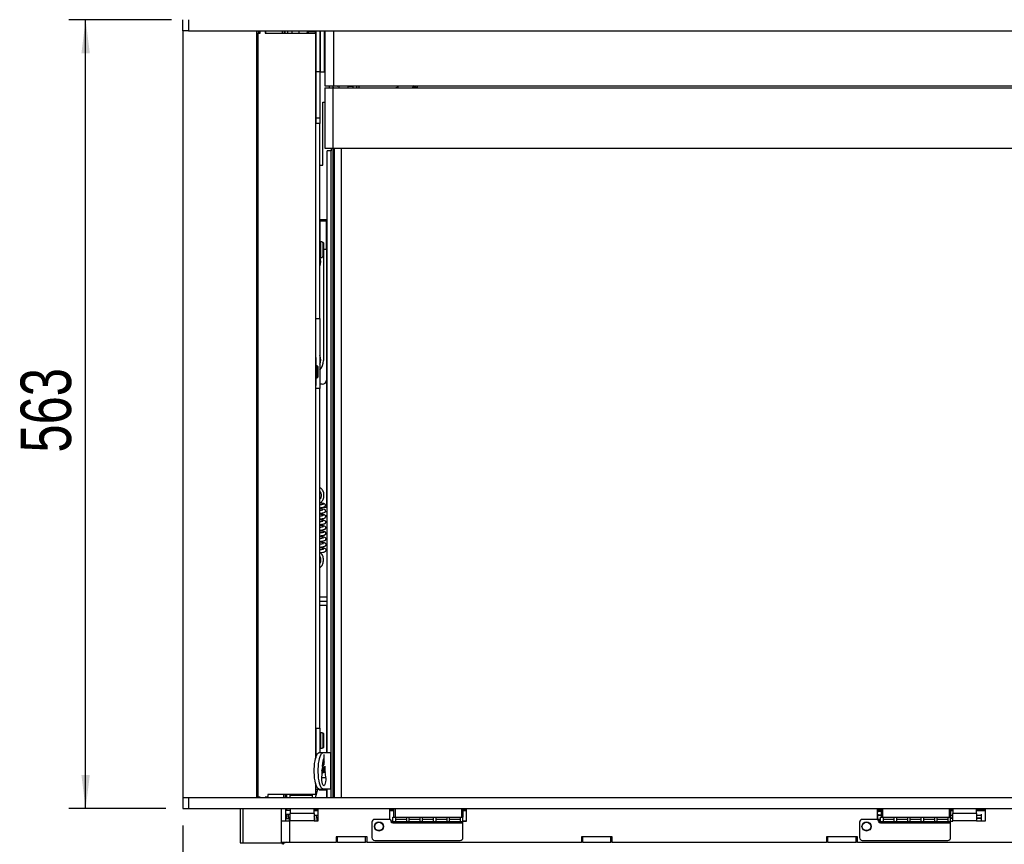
# Paper-space layout 'Sheet1' of a CAD drawing. Header units: millimetres. Extents: x 7 to 204, y 47 to 289.
# Tile 2 of 9: x 7 to 66, y 84 to 133. Entities that reach past the tile are written whole.
import ezdxf

# ---------------------------------------------------------------- set-up
doc = ezdxf.new("R2010")
doc.units = ezdxf.units.MM
doc.layers.add('MATEN', color=7, linetype='Continuous')
doc.styles.add('SLDTEXTSTYLE4', font='TXT', dxfattribs={"width": 0.75})
doc.dimstyles.new('SLDDIMSTYLE10', dxfattribs={"dimtxt": 3, "dimasz": 2, "dimexe": 0, "dimexo": 0.0625, "dimgap": 0.75, "dimtad": 1, "dimdec": 0, "dimlfac": 12, "dimrnd": 1e-09, "dimzin": 12, "dimdsep": 46, "dimtxsty": 'SLDTEXTSTYLE4', "dimsah": 1, "dimcen": 0.09, "dimadec": 0, "dimazin": 3, "dimtfac": 1, "dimtofl": 0, "dimtmove": 0, "dimatfit": 3, "dimfxl": 0, "dimfrac": 2, "dimtolj": 1, "dimtzin": 12, "dimarcsym": 0})

# ---------------------------------------------------------------- blocks, each defined once
blk = doc.blocks.new('_D_74')
at = {"layer": 'MATEN', "color": 7}
for p, q in [((16.113, 133.039), (10.003, 133.039)), ((11.003, 86.156), (11.003, 133.039)), ((15.779, 86.156), (10.003, 86.156))]:
    blk.add_line(p, q, dxfattribs=at)
for points in [[(11.003, 133.039), (10.753, 131.039), (11.253, 131.039)], [(11.003, 86.156), (11.253, 88.156), (10.753, 88.156)]]:
    blk.add_solid(points, dxfattribs=at)
at = {"layer": 'MATEN', "color": 7, "insert": (7.136, 107.317), "char_height": 3, "attachment_point": 1, "rotation": 90, "style": 'SLDTEXTSTYLE4'}
blk.add_mtext('563', dxfattribs=at)
blk = doc.blocks.new('_D_76')
at = {"layer": 'MATEN', "color": 7}
for p, q in [((16.779, 85.156), (16.779, 46.697)), ((109.779, 85.156), (109.779, 46.697)), ((16.779, 47.697), (109.779, 47.697))]:
    blk.add_line(p, q, dxfattribs=at)
for points in [[(16.779, 47.697), (18.779, 47.447), (18.779, 47.947)], [(109.779, 47.697), (107.779, 47.947), (107.779, 47.447)]]:
    blk.add_solid(points, dxfattribs=at)
at = {"layer": 'MATEN', "color": 7, "insert": (58.846, 51.565), "char_height": 3, "attachment_point": 1, "style": 'SLDTEXTSTYLE4'}
blk.add_mtext('1116', dxfattribs=at)

psp = doc.layouts.new('Sheet1')

# ---------------------------------------------------------------- linework, layer by layer
at = {"color": 7, "linetype": 'Continuous', "lineweight": 25}
for p, q in [((16.779, 132.372), (16.779, 133.039)), ((17.113, 133.039), (17.113, 132.372)), ((17.113, 132.372), (16.779, 132.372)), ((16.779, 132.372), (16.779, 86.822)), ((17.113, 132.372), (109.446, 132.372)), ((21.192, 86.822), (21.192, 132.372)), ((21.279, 132.247), (21.279, 132.372)), ((21.321, 132.343), (21.31, 132.247)), ((21.318, 132.372), (21.321, 132.343)), ((21.321, 132.372), (21.321, 132.247)), ((21.383, 132.247), (21.383, 132.372)), ((21.384, 132.247), (21.384, 132.372)), ((21.676, 132.372), (21.676, 132.247)), ((22.821, 132.372), (22.821, 132.247)), ((22.863, 132.247), (22.863, 132.372)), ((23.029, 132.247), (23.029, 132.372)), ((23.279, 132.247), (23.279, 132.372)), ((23.688, 132.372), (23.688, 132.247)), ((24.521, 132.318), (24.521, 132.372)), ((24.688, 132.372), (24.688, 129.947)), ((24.938, 132.372), (24.938, 129.947)), ((24.946, 132.372), (24.946, 129.947)), ((25.196, 132.372), (25.196, 129.947)), ((25.238, 132.372), (25.238, 129.114)), ((21.258, 86.839), (21.258, 132.247)), ((21.258, 132.247), (21.259, 132.247)), ((21.259, 86.839), (21.259, 132.247)), ((21.259, 132.247), (21.384, 132.247)), ((21.676, 132.247), (24.634, 132.247)), ((24.188, 132.247), (24.188, 132.277)), ((24.688, 132.318), (24.229, 132.318)), ((24.676, 132.206), (24.676, 89.138)), ((24.946, 132.235), (24.938, 132.235)), ((24.946, 132.152), (24.938, 132.152)), ((25.238, 132.235), (25.196, 132.235)), ((25.238, 132.152), (25.196, 132.152)), ((24.676, 131.485), (24.688, 131.485)), ((24.938, 131.652), (24.946, 131.652)), ((24.938, 131.568), (24.946, 131.568)), ((24.938, 131.235), (24.946, 131.235)), ((25.196, 131.652), (25.238, 131.652)), ((25.196, 131.568), (25.238, 131.568)), ((25.196, 131.235), (25.238, 131.235)), ((24.676, 131.068), (24.688, 131.068)), ((24.688, 130.614), (24.676, 130.614)), ((24.938, 129.947), (24.688, 129.947)), ((24.688, 129.947), (24.688, 127.342)), ((24.938, 129.947), (24.938, 127.197)), ((24.946, 129.947), (25.196, 129.947)), ((25.238, 129.114), (25.738, 129.114)), ((25.238, 128.989), (25.238, 125.406)), ((25.238, 128.989), (25.696, 128.989)), ((25.488, 129.114), (25.488, 129.089)), ((25.696, 129.114), (25.696, 129.089)), ((25.696, 128.989), (25.696, 125.406)), ((25.696, 128.989), (100.863, 128.989)), ((25.72, 129.03), (25.761, 128.989)), ((25.738, 129.114), (100.821, 129.114)), ((25.983, 129.089), (25.983, 129.114)), ((25.983, 129.089), (26.008, 129.089)), ((26.008, 129.089), (26.033, 129.114)), ((26.008, 129.089), (26.008, 129.114)), ((26.075, 128.989), (26.075, 129.114)), ((26.62, 128.989), (26.62, 129.114)), ((26.62, 129.089), (26.854, 129.089)), ((26.854, 129.089), (26.854, 129.114)), ((26.854, 129.089), (26.863, 129.097)), ((26.863, 129.089), (26.863, 129.114)), ((27.113, 129.089), (26.863, 129.089)), ((27.113, 129.114), (27.113, 128.989)), ((27.244, 129.114), (27.244, 128.989)), ((30.492, 129.102), (30.477, 129.077)), ((30.687, 128.989), (30.492, 129.102)), ((30.738, 128.989), (30.738, 129.114)), ((25.104, 124.397), (25.104, 128.147)), ((25.104, 128.147), (25.238, 128.147)), ((24.688, 127.342), (24.688, 126.906)), ((24.938, 127.197), (24.688, 127.197)), ((24.938, 127.197), (24.938, 126.864)), ((24.688, 126.906), (24.676, 126.906)), ((24.938, 126.864), (24.676, 126.864)), ((24.688, 126.864), (24.688, 126.906)), ((24.938, 115.281), (24.938, 126.864)), ((25.238, 125.406), (25.696, 125.406)), ((25.613, 125.406), (25.613, 125.239)), ((25.696, 125.406), (25.696, 86.822)), ((25.696, 125.406), (100.863, 125.406)), ((25.779, 125.406), (25.779, 86.822)), ((25.613, 125.239), (25.363, 125.239)), ((25.363, 89.489), (25.363, 125.239)), ((25.613, 89.489), (25.613, 125.239)), ((24.938, 124.397), (25.104, 124.397)), ((25.334, 121.147), (24.938, 121.147)), ((24.95, 119.663), (24.95, 121.064)), ((25.334, 121.064), (24.95, 121.064)), ((25.154, 121.147), (25.154, 121.064)), ((25.321, 121.147), (25.321, 121.064)), ((25.334, 121.064), (25.334, 121.147)), ((25.334, 119.397), (25.334, 121.064)), ((24.95, 120.439), (24.938, 120.439)), ((24.938, 120.022), (24.95, 120.022)), ((24.963, 119.663), (24.938, 119.663)), ((25.063, 119.83), (24.979, 119.83)), ((24.979, 119.83), (24.979, 118.913)), ((25.063, 119.826), (25.063, 119.83)), ((25.063, 119.826), (25.104, 119.826)), ((25.104, 119.826), (25.104, 118.918)), ((25.146, 119.784), (25.104, 119.826)), ((25.146, 119.784), (25.146, 118.96)), ((24.938, 119.08), (24.963, 119.08)), ((24.979, 118.913), (25.063, 118.913)), ((25.104, 118.918), (25.063, 118.918)), ((25.063, 118.913), (25.063, 118.918)), ((25.104, 118.918), (25.146, 118.96)), ((25.146, 119.397), (25.334, 119.397)), ((25.154, 119.397), (25.154, 112.79)), ((25.321, 119.397), (25.321, 111.623)), ((25.334, 119.397), (25.363, 119.397)), ((24.946, 118.656), (24.938, 118.671)), ((24.938, 118.641), (24.946, 118.656)), ((24.676, 115.281), (24.938, 115.281)), ((24.688, 112.967), (24.688, 115.281)), ((24.938, 115.281), (24.938, 111.114)), ((24.688, 112.967), (24.676, 112.967)), ((24.688, 112.492), (24.676, 112.492)), ((24.771, 112.472), (24.676, 112.472)), ((24.688, 112.967), (24.688, 112.717)), ((24.688, 112.717), (24.688, 112.575)), ((24.688, 112.575), (24.688, 112.492)), ((24.688, 112.492), (24.688, 112.472)), ((24.813, 112.43), (24.813, 111.805)), ((24.946, 112.822), (24.938, 112.838)), ((24.938, 112.807), (24.946, 112.822)), ((24.688, 111.775), (24.676, 111.775)), ((24.688, 111.3), (24.676, 111.3)), ((24.688, 111.775), (24.688, 111.692)), ((24.688, 111.763), (24.771, 111.763)), ((24.688, 111.692), (24.688, 111.55)), ((24.688, 111.55), (24.688, 111.3)), ((24.688, 111.114), (24.688, 111.3)), ((25.071, 111.373), (24.938, 111.373)), ((25.321, 111.623), (25.321, 104.072)), ((24.938, 111.114), (24.676, 111.114)), ((24.938, 90.947), (24.938, 111.114)), ((25.14, 104.072), (25.363, 104.072)), ((25.272, 103.822), (25.363, 103.822)), ((24.938, 98.489), (25.363, 98.489)), ((24.938, 98.239), (25.363, 98.239)), ((25.321, 98.239), (25.321, 89.489)), ((24.676, 90.947), (24.938, 90.947)), ((24.688, 90.947), (24.688, 89.182)), ((24.938, 90.947), (24.938, 89.489)), ((24.963, 90.497), (24.938, 90.497)), ((25.063, 90.663), (24.979, 90.663)), ((24.979, 90.663), (24.979, 89.747)), ((25.063, 90.659), (25.063, 90.663)), ((25.063, 90.659), (25.104, 90.659)), ((25.104, 90.659), (25.104, 89.751)), ((25.146, 90.617), (25.104, 90.659)), ((25.146, 90.617), (25.146, 89.793)), ((24.938, 89.913), (24.963, 89.913)), ((24.979, 89.747), (25.063, 89.747)), ((25.104, 89.751), (25.063, 89.751)), ((25.063, 89.747), (25.063, 89.751)), ((25.104, 89.751), (25.146, 89.793)), ((24.896, 89.489), (25.136, 89.489)), ((25.136, 89.489), (25.59, 89.489)), ((25.59, 87.322), (25.59, 89.489)), ((25.59, 89.489), (25.606, 89.489)), ((25.606, 87.322), (25.606, 89.489)), ((25.613, 89.489), (25.606, 89.489)), ((25.613, 87.322), (25.613, 89.489)), ((25.613, 87.322), (25.613, 89.489)), ((25.613, 89.489), (25.613, 89.489)), ((25.091, 88.235), (25.068, 88.235)), ((25.174, 88.353), (25.11, 88.353)), ((25.198, 88.341), (25.111, 88.341)), ((24.674, 86.822), (24.807, 87.322)), ((24.676, 87.673), (24.676, 86.997)), ((24.676, 87.572), (24.705, 87.572)), ((24.676, 87.322), (24.896, 87.322)), ((24.884, 87.281), (24.903, 87.281)), ((24.896, 87.322), (25.136, 87.322)), ((24.903, 87.281), (25.363, 87.281)), ((25.59, 87.322), (25.136, 87.322)), ((25.321, 87.281), (25.321, 86.822)), ((25.363, 86.822), (25.363, 87.322)), ((25.606, 87.322), (25.59, 87.322)), ((25.606, 87.322), (25.613, 87.322)), ((25.613, 87.322), (25.613, 87.322)), ((25.613, 86.822), (25.613, 87.322)), ((16.779, 86.822), (16.779, 86.156)), ((16.779, 86.822), (17.113, 86.822)), ((17.113, 86.822), (17.113, 86.156)), ((17.113, 86.822), (109.446, 86.822)), ((21.258, 86.839), (21.259, 86.839)), ((21.266, 86.831), (21.268, 86.831)), ((21.384, 86.831), (21.268, 86.831)), ((21.383, 86.822), (21.383, 86.831)), ((21.384, 86.822), (21.384, 86.831)), ((21.801, 86.831), (21.676, 86.831)), ((21.676, 86.831), (21.676, 86.822)), ((21.843, 86.997), (21.843, 86.872)), ((24.676, 86.997), (21.843, 86.997)), ((22.863, 86.997), (22.863, 86.822)), ((22.946, 86.997), (22.946, 86.822)), ((23.154, 86.956), (23.154, 86.822)), ((23.154, 86.956), (24.488, 86.956)), ((23.279, 86.997), (23.279, 86.956)), ((23.413, 86.997), (23.454, 86.956)), ((24.188, 86.956), (24.229, 86.997)), ((24.405, 86.997), (24.416, 86.956)), ((24.488, 86.822), (24.488, 86.956)), ((16.779, 86.156), (17.113, 86.156)), ((17.113, 86.156), (109.446, 86.156)), ((20.196, 86.156), (20.196, 84.122)), ((22.634, 86.156), (22.634, 85.428)), ((22.884, 86.156), (22.884, 85.428)), ((22.946, 86.156), (22.946, 86.072)), ((23.175, 86.156), (23.175, 85.861)), ((24.592, 85.861), (24.592, 86.156)), ((24.842, 85.428), (24.842, 86.156)), ((29.071, 86.156), (29.071, 85.509)), ((29.321, 86.156), (29.321, 85.656)), ((29.404, 86.156), (29.404, 85.656)), ((33.363, 86.156), (33.363, 85.656)), ((33.446, 86.156), (33.446, 85.656)), ((33.654, 85.406), (33.654, 86.156)), ((58.071, 86.156), (58.071, 85.509)), ((58.321, 86.156), (58.321, 85.656)), ((58.404, 86.156), (58.404, 85.656)), ((62.363, 86.156), (62.363, 85.656)), ((62.446, 86.156), (62.446, 85.656)), ((62.571, 86.156), (62.571, 85.861)), ((63.988, 85.861), (63.988, 86.156)), ((64.529, 85.428), (64.529, 86.156)), ((22.884, 86.072), (23.175, 86.072)), ((22.884, 85.822), (23.175, 85.822)), ((22.884, 85.572), (23.134, 85.572)), ((22.946, 85.822), (22.946, 85.572)), ((23.059, 85.822), (23.059, 85.656)), ((23.059, 85.656), (23.175, 85.656)), ((23.134, 85.656), (23.134, 85.572)), ((23.175, 85.428), (23.175, 85.861)), ((24.592, 85.861), (23.175, 85.861)), ((24.842, 86.019), (24.592, 86.019)), ((24.592, 85.861), (24.592, 85.428)), ((24.592, 85.769), (24.842, 85.769)), ((24.634, 85.428), (24.634, 85.598)), ((24.842, 86.072), (24.679, 86.072)), ((24.759, 85.598), (24.759, 85.428)), ((29.029, 85.514), (28.196, 85.514)), ((29.321, 86.072), (29.071, 86.072)), ((29.321, 86.019), (29.071, 86.019)), ((29.279, 85.656), (29.321, 85.656)), ((29.279, 85.389), (29.279, 85.656)), ((29.321, 85.656), (29.404, 85.656)), ((29.404, 85.656), (33.363, 85.656)), ((29.446, 85.389), (29.446, 85.656)), ((29.446, 85.531), (30.079, 85.531)), ((30.079, 85.514), (29.446, 85.514)), ((30.079, 85.656), (30.079, 85.389)), ((30.246, 85.389), (30.246, 85.656)), ((30.246, 85.531), (30.879, 85.531)), ((30.879, 85.514), (30.246, 85.514)), ((30.879, 85.656), (30.879, 85.389)), ((31.046, 85.389), (31.046, 85.656)), ((31.046, 85.531), (31.679, 85.531)), ((31.679, 85.514), (31.046, 85.514)), ((31.679, 85.656), (31.679, 85.389)), ((31.846, 85.389), (31.846, 85.656)), ((31.846, 85.531), (32.479, 85.531)), ((32.479, 85.514), (31.846, 85.514)), ((32.479, 85.656), (32.479, 85.389)), ((32.646, 85.389), (32.646, 85.656)), ((32.646, 85.531), (33.279, 85.531)), ((33.279, 85.514), (32.646, 85.514)), ((33.279, 85.656), (33.279, 85.389)), ((33.363, 85.656), (33.446, 85.656)), ((33.654, 86.072), (33.446, 86.072)), ((33.654, 86.019), (33.446, 86.019)), ((33.446, 85.389), (33.446, 85.656)), ((58.029, 85.514), (57.196, 85.514)), ((58.321, 86.072), (58.071, 86.072)), ((58.111, 86.047), (58.071, 86.017)), ((58.071, 85.566), (58.111, 85.531)), ((58.279, 86.057), (58.111, 86.047)), ((58.111, 85.755), (58.279, 85.766)), ((58.111, 85.531), (58.111, 85.755)), ((58.111, 85.531), (58.279, 85.531)), ((58.321, 86.055), (58.279, 86.057)), ((58.279, 85.766), (58.321, 85.763)), ((58.279, 85.656), (58.321, 85.656)), ((58.279, 85.389), (58.279, 85.656)), ((58.321, 85.656), (58.404, 85.656)), ((58.404, 85.656), (62.363, 85.656)), ((58.446, 85.389), (58.446, 85.656)), ((58.446, 85.531), (59.079, 85.531)), ((59.079, 85.514), (58.446, 85.514)), ((59.079, 85.656), (59.079, 85.389)), ((59.246, 85.389), (59.246, 85.656)), ((59.246, 85.531), (59.879, 85.531)), ((59.879, 85.514), (59.246, 85.514)), ((59.879, 85.656), (59.879, 85.389)), ((60.046, 85.389), (60.046, 85.656)), ((60.046, 85.531), (60.679, 85.531)), ((60.679, 85.514), (60.046, 85.514)), ((60.679, 85.656), (60.679, 85.389)), ((60.846, 85.389), (60.846, 85.656)), ((60.846, 85.531), (61.479, 85.531)), ((61.479, 85.514), (60.846, 85.514)), ((61.479, 85.656), (61.479, 85.389)), ((61.646, 85.389), (61.646, 85.656)), ((61.646, 85.531), (62.279, 85.531)), ((62.279, 85.514), (61.646, 85.514)), ((62.279, 85.656), (62.279, 85.389)), ((62.363, 85.656), (62.446, 85.656)), ((62.571, 86.072), (62.446, 86.072)), ((62.571, 86.019), (62.446, 86.019)), ((62.446, 85.769), (62.571, 85.769)), ((62.446, 85.389), (62.446, 85.656)), ((62.446, 85.614), (62.571, 85.614)), ((62.446, 85.598), (62.571, 85.598)), ((63.988, 85.861), (62.571, 85.861)), ((62.571, 85.428), (62.571, 85.861)), ((64.529, 86.072), (63.988, 86.072)), ((64.529, 86.019), (63.988, 86.019)), ((63.988, 85.861), (63.988, 85.428)), ((63.988, 85.769), (64.259, 85.769)), ((63.988, 85.614), (64.259, 85.614)), ((63.988, 85.598), (64.259, 85.598)), ((64.259, 85.818), (64.259, 85.428)), ((22.634, 85.428), (22.634, 84.156)), ((22.634, 85.428), (23.134, 85.428)), ((23.134, 85.428), (23.134, 84.156)), ((23.175, 85.428), (23.134, 85.428)), ((24.592, 85.428), (23.175, 85.428)), ((24.592, 85.428), (24.842, 85.428)), ((28.029, 85.347), (28.029, 84.431)), ((29.279, 85.411), (29.184, 85.411)), ((29.185, 85.406), (29.279, 85.406)), ((29.196, 85.306), (29.196, 85.347)), ((29.279, 85.306), (29.196, 85.306)), ((29.279, 85.389), (29.446, 85.389)), ((29.279, 85.306), (29.279, 85.389)), ((29.279, 85.306), (33.446, 85.306)), ((29.446, 85.389), (30.079, 85.389)), ((30.079, 85.389), (30.246, 85.389)), ((30.246, 85.389), (30.879, 85.389)), ((30.879, 85.389), (31.046, 85.389)), ((31.046, 85.389), (31.679, 85.389)), ((31.679, 85.389), (31.846, 85.389)), ((31.846, 85.389), (32.479, 85.389)), ((32.479, 85.389), (32.646, 85.389)), ((32.646, 85.389), (33.279, 85.389)), ((33.279, 85.389), (33.446, 85.389)), ((33.654, 85.411), (33.446, 85.411)), ((33.446, 85.406), (33.654, 85.406)), ((33.446, 85.306), (33.446, 85.389)), ((33.446, 84.431), (33.446, 85.306)), ((57.029, 85.347), (57.029, 84.431)), ((58.279, 85.411), (58.184, 85.411)), ((58.185, 85.406), (58.279, 85.406)), ((58.196, 85.306), (58.196, 85.347)), ((58.279, 85.306), (58.196, 85.306)), ((58.279, 85.389), (58.446, 85.389)), ((58.279, 85.306), (58.279, 85.389)), ((58.279, 85.306), (62.446, 85.306)), ((58.446, 85.389), (59.079, 85.389)), ((59.079, 85.389), (59.246, 85.389)), ((59.246, 85.389), (59.879, 85.389)), ((59.879, 85.389), (60.046, 85.389)), ((60.046, 85.389), (60.679, 85.389)), ((60.679, 85.389), (60.846, 85.389)), ((60.846, 85.389), (61.479, 85.389)), ((61.479, 85.389), (61.646, 85.389)), ((61.646, 85.389), (62.279, 85.389)), ((62.279, 85.389), (62.446, 85.389)), ((62.446, 85.406), (62.571, 85.406)), ((62.446, 85.306), (62.446, 85.389)), ((62.446, 84.431), (62.446, 85.306)), ((62.571, 85.406), (62.571, 85.428)), ((63.988, 85.428), (62.571, 85.428)), ((63.988, 85.428), (64.529, 85.428)), ((27.738, 84.489), (25.904, 84.489)), ((25.904, 84.489), (25.904, 84.156)), ((25.988, 84.156), (25.988, 84.489)), ((27.654, 84.156), (27.654, 84.489)), ((27.738, 84.156), (27.738, 84.489)), ((42.321, 84.489), (40.488, 84.489)), ((40.488, 84.489), (40.488, 84.156)), ((40.571, 84.156), (40.571, 84.489)), ((42.238, 84.156), (42.238, 84.489)), ((42.321, 84.156), (42.321, 84.489)), ((56.904, 84.489), (55.071, 84.489)), ((55.071, 84.489), (55.071, 84.156)), ((55.154, 84.156), (55.154, 84.489)), ((56.821, 84.156), (56.821, 84.489)), ((56.904, 84.156), (56.904, 84.489)), ((20.196, 84.122), (20.363, 84.122)), ((20.363, 84.122), (22.717, 84.122)), ((22.634, 84.156), (23.134, 84.156)), ((22.717, 84.041), (22.717, 84.156)), ((23.134, 84.156), (25.904, 84.156)), ((25.988, 84.156), (25.904, 84.156)), ((25.988, 84.156), (27.654, 84.156)), ((27.738, 84.156), (27.654, 84.156)), ((27.738, 84.156), (40.488, 84.156)), ((28.196, 84.264), (33.279, 84.264)), ((40.571, 84.156), (40.488, 84.156)), ((40.571, 84.156), (42.238, 84.156)), ((42.321, 84.156), (42.238, 84.156)), ((42.321, 84.156), (55.071, 84.156)), ((55.154, 84.156), (55.071, 84.156)), ((55.154, 84.156), (56.821, 84.156)), ((56.904, 84.156), (56.821, 84.156)), ((56.904, 84.156), (69.654, 84.156)), ((57.196, 84.264), (62.279, 84.264))]:
    psp.add_line(p, q, dxfattribs=at)
at = {"color": 8, "linetype": 'Continuous', "lineweight": 25}
for p, q in [((21.704, 132.372), (21.704, 132.247)), ((22.688, 132.372), (22.688, 132.247)), ((24.188, 132.372), (24.188, 132.277)), ((25.738, 132.372), (25.738, 129.114)), ((24.229, 132.318), (24.229, 132.247)), ((30.629, 128.989), (30.477, 129.077)), ((26.196, 125.406), (26.196, 86.822)), ((24.963, 119.08), (24.963, 119.663)), ((24.688, 112.717), (24.676, 112.717)), ((24.688, 112.575), (24.676, 112.575)), ((24.771, 111.763), (24.771, 112.472)), ((24.688, 111.692), (24.676, 111.692)), ((24.688, 111.55), (24.676, 111.55)), ((25.258, 103.572), (25.363, 103.572)), ((24.938, 98.739), (25.363, 98.739)), ((24.963, 89.913), (24.963, 90.497)), ((25.132, 88.696), (25.081, 88.696)), ((25.182, 88.935), (25.155, 88.935)), ((25.286, 87.977), (25.057, 87.977)), ((25.248, 88.301), (25.112, 88.301)), ((22.779, 86.997), (22.779, 86.822)), ((20.363, 86.156), (20.363, 84.122)), ((23.134, 85.428), (23.134, 85.572)), ((23.134, 85.572), (23.175, 85.572))]:
    psp.add_line(p, q, dxfattribs=at)
at = {"color": 7, "linetype": 'Continuous', "lineweight": 25, "flags": 128}
for points in [[(26.94, 128.989), (26.901, 129.064), (26.891, 129.089)], [(30.477, 129.077), (30.458, 129.044), (30.441, 129.015), (30.427, 128.989), (30.427, 128.989)], [(24.896, 87.322), (24.847, 87.337), (24.799, 87.381), (24.754, 87.453), (24.713, 87.551), (24.676, 87.672), (24.646, 87.813), (24.623, 87.971), (24.607, 88.14), (24.598, 88.316), (24.598, 88.495), (24.607, 88.672), (24.623, 88.841), (24.646, 88.998), (24.676, 89.14), (24.713, 89.261), (24.754, 89.359), (24.799, 89.43), (24.847, 89.474), (24.896, 89.489)], [(25.136, 87.322), (25.087, 87.337), (25.039, 87.381), (24.994, 87.453), (24.953, 87.551), (24.917, 87.672), (24.886, 87.813), (24.863, 87.971), (24.847, 88.14), (24.839, 88.316), (24.839, 88.495), (24.847, 88.672), (24.863, 88.841), (24.886, 88.998), (24.917, 89.14), (24.953, 89.261), (24.994, 89.359), (25.039, 89.43), (25.087, 89.474), (25.136, 89.489)], [(25.286, 87.977), (25.285, 87.865), (25.275, 87.758), (25.258, 87.664), (25.235, 87.59), (25.207, 87.541), (25.177, 87.52), (25.146, 87.53), (25.117, 87.569), (25.092, 87.635), (25.073, 87.722), (25.061, 87.825), (25.057, 87.937), (25.061, 88.048)], [(24.679, 86.072), (24.633, 86.071), (24.592, 86.068)], [(58.071, 85.981), (58.088, 85.992), (58.154, 86.02)], [(58.071, 85.945), (58.088, 85.956), (58.154, 85.984)], [(58.154, 86.02), (58.236, 86.035), (58.321, 86.035)], [(58.154, 85.984), (58.236, 85.999), (58.321, 85.999)], [(58.279, 86.057), (58.317, 86.056), (58.321, 86.056)], [(58.321, 85.767), (58.317, 85.767), (58.279, 85.766)], [(58.448, 85.514), (58.463, 85.518), (58.5, 85.531)], [(58.615, 85.531), (58.605, 85.521), (58.598, 85.514)], [(58.279, 85.422), (58.262, 85.422), (58.174, 85.429)]]:
    psp.add_lwpolyline(points, dxfattribs=at)
at = {"color": 7, "linetype": 'Continuous', "lineweight": 25}
for centre, radius in [((28.446, 85.097), 0.271), ((28.446, 85.097), 0.25), ((57.446, 85.097), 0.271), ((57.446, 85.097), 0.25)]:
    psp.add_circle(centre, radius, dxfattribs=at)
for centre, radius, start, end in [((24.229, 132.277), 0.0417, 90, 180), ((24.634, 132.206), 0.0417, 359.996, 90.004), ((21.275, 130.747), 0.0833, 102.14662, 180), ((25.779, 129.089), 0.292, 180, 199.91845), ((25.779, 129.089), 0.0833, 180, 225), ((29.328, 129.397), 0.417, 281.47834, 317.15636), ((30.275, 129.227), 0.25, 330, 333.20386), ((30.275, 129.227), 0.5, 331.61404, 337.66835), ((21.275, 128.414), 0.0833, 180, 257.85338), ((24.963, 119.68), 0.0167, 270, 0), ((24.321, 118.656), 0.667, 337.66835, 22.33165), ((24.963, 119.063), 0.0167, 0, 90), ((24.321, 112.822), 0.667, 337.66835, 22.33165), ((24.771, 112.43), 0.0417, 0, 90), ((24.321, 112.79), 0.833, 317.73142, 0), ((24.771, 111.805), 0.0417, 270, 0), ((25.071, 111.623), 0.25, 270, 360), ((24.963, 90.513), 0.0167, 270, 0), ((24.963, 89.897), 0.0167, 0, 90), ((26.146, 88.747), 1.068, 160.46997, 189.28816), ((26.181, 88.882), 1.065, 167.95699, 190.03425), ((25.735, 88.905), 0.582, 169.17284, 194.30172), ((23.792, 89.264), 1.394, 349.69198, 4.63736), ((23.844, 89.155), 1.355, 350.63965, 9.38291), ((23.881, 88.184), 1.212, 2.43577, 13.15773), ((22.329, 88.254), 2.739, 355.6864, 4.3136), ((22.588, 88.248), 2.525, 1.02966, 7.42959), ((22.187, 88.159), 2.994, 3.70705, 10.33192), ((26.006, 88.799), 0.835, 170.61161, 182.56625), ((23.287, 88.481), 1.917, 355.82342, 0.11432), ((25.819, 88.5), 0.616, 163.24345, 181.45396), ((26.449, 88.549), 1.226, 173.9649, 191.67843), ((25.485, 88.127), 0.409, 155.95651, 164.60299), ((25.169, 88.31), 0.0427, 46.385, 82.9847), ((23.627, 87.947), 1.659, 1.02334, 12.29289), ((24.884, 87.302), 0.0208, 90, 270), ((21.266, 86.839), 0.00833, 180.00605, 270.00249), ((21.268, 86.839), 0.00834, 180.02547, 269.98307), ((21.801, 86.872), 0.0417, 270.00045, 0.00041), ((24.509, 85.598), 0.125, 0, 48.18969), ((24.509, 85.598), 0.25, 0, 43.12154), ((28.196, 85.347), 0.167, 90, 180), ((29.029, 85.347), 0.167, 0, 90), ((57.196, 85.347), 0.167, 90, 180), ((58.029, 85.347), 0.167, 0, 90), ((58.269, 85.587), 0.471, 88.79093, 114.93997), ((58.269, 86.154), 0.37, 237.52777, 278.02701), ((58.265, 86.217), 0.451, 244.49026, 271.77918), ((58.276, 86.157), 0.663, 251.99153, 270.29244), ((28.196, 84.431), 0.167, 180, 270), ((33.279, 84.431), 0.167, 270, 0), ((57.196, 84.431), 0.167, 180, 270), ((62.279, 84.431), 0.167, 270, 0), ((23.036, 83.69), 0.474, 100.76008, 133.60282)]:
    psp.add_arc(centre, radius, start, end, dxfattribs=at)
for points, knots in [([(24.94, 104.32), (24.964, 104.334), (25.015, 104.365), (25.08, 104.439), (25.133, 104.531), (25.167, 104.637), (25.182, 104.752), (25.176, 104.868), (25.148, 104.98), (25.101, 105.082), (25.035, 105.166), (24.979, 105.219), (24.943, 105.233), (24.938, 105.235)], [0, 0, 0, 0, 0.084217, 0.180596, 0.278787, 0.378242, 0.478333, 0.578746, 0.679516, 0.780706, 0.882195, 0.983302, 1, 1, 1, 1]), ([(24.938, 105.017), (24.941, 105.013), (24.962, 104.99), (24.988, 104.929), (25.011, 104.841), (25.015, 104.746), (24.999, 104.656), (24.973, 104.583), (24.947, 104.549), (24.938, 104.537)], [0, 0, 0, 0, 0.03688, 0.209907, 0.381485, 0.552528, 0.72313, 0.89283, 1, 1, 1, 1]), ([(25.168, 104.263), (25.166, 104.258), (25.163, 104.25), (25.123, 104.236), (25.062, 104.224), (24.999, 104.212), (24.953, 104.206), (24.938, 104.204)], [0, 0, 0, 0, 0.2324199, 0.4617455, 0.6803404, 0.891651, 1, 1, 1, 1]), ([(25.206, 104.264), (25.198, 104.271), (25.182, 104.284), (25.082, 104.302), (24.996, 104.314), (24.944, 104.319), (24.94, 104.32)], [0, 0, 0, 0, 0.352651, 0.676717, 0.973699, 1, 1, 1, 1]), ([(25.168, 104.082), (25.184, 104.085), (25.215, 104.092), (25.248, 104.12), (25.267, 104.148), (25.273, 104.174), (25.272, 104.196), (25.263, 104.22), (25.246, 104.242), (25.227, 104.26), (25.2, 104.277), (25.176, 104.28), (25.164, 104.282)], [0, 0, 0, 0, 0.119277, 0.238618, 0.354093, 0.465342, 0.576035, 0.696765, 0.763569, 0.836012, 0.914935, 1, 1, 1, 1]), ([(24.938, 104.036), (24.94, 104.036), (24.992, 104.044), (25.083, 104.058), (25.139, 104.072), (25.169, 104.079)], [0, 0, 0, 0, 0.019492, 0.487179, 1, 1, 1, 1]), ([(24.938, 103.703), (24.972, 103.707), (25.053, 103.719), (25.157, 103.74), (25.21, 103.752), (25.251, 103.784), (25.267, 103.805), (25.279, 103.837), (25.277, 103.868), (25.263, 103.898), (25.236, 103.927), (25.185, 103.949), (25.079, 103.971), (24.981, 103.983), (24.94, 103.987), (24.938, 103.987)], [0, 0, 0, 0, 0.097804, 0.230107, 0.386119, 0.422374, 0.453031, 0.483566, 0.529774, 0.563539, 0.603068, 0.693417, 0.888732, 0.994051, 1, 1, 1, 1]), ([(25.111, 103.893), (25.109, 103.895), (25.104, 103.899), (25.051, 103.887), (24.997, 103.878), (24.953, 103.872), (24.938, 103.87)], [0, 0, 0, 0, 0.256661, 0.527797, 0.841323, 1, 1, 1, 1]), ([(24.938, 103.369), (24.955, 103.371), (25.014, 103.379), (25.115, 103.396), (25.195, 103.415), (25.235, 103.435), (25.253, 103.448), (25.27, 103.468), (25.281, 103.495), (25.283, 103.525), (25.271, 103.565), (25.241, 103.593), (25.203, 103.61), (25.145, 103.625), (25.064, 103.639), (24.992, 103.648), (24.947, 103.653), (24.938, 103.655)], [0, 0, 0, 0, 0.045139, 0.158952, 0.33055, 0.389221, 0.41325, 0.442441, 0.475, 0.505529, 0.551383, 0.60707, 0.688016, 0.781444, 0.877484, 0.974822, 1, 1, 1, 1]), ([(25.13, 103.568), (25.129, 103.568), (25.127, 103.569), (25.099, 103.561), (25.051, 103.553), (24.989, 103.542), (24.951, 103.537), (24.938, 103.535)], [0, 0, 0, 0, 0.113396, 0.240757, 0.610898, 0.860949, 1, 1, 1, 1]), ([(24.938, 103.034), (24.942, 103.035), (24.986, 103.041), (25.057, 103.052), (25.138, 103.067), (25.194, 103.081), (25.23, 103.097), (25.252, 103.109), (25.275, 103.135), (25.286, 103.162), (25.287, 103.19), (25.279, 103.223), (25.252, 103.256), (25.198, 103.281), (25.143, 103.293), (25.061, 103.307), (24.979, 103.317), (24.938, 103.321)], [0, 0, 0, 0, 0.011251, 0.116052, 0.214745, 0.296846, 0.363265, 0.414473, 0.443917, 0.476542, 0.508506, 0.543949, 0.623398, 0.698846, 0.774038, 0.888073, 1, 1, 1, 1]), ([(25.139, 103.235), (25.139, 103.235), (25.14, 103.236), (25.128, 103.232), (25.098, 103.227), (25.032, 103.215), (24.969, 103.206), (24.938, 103.201)], [0, 0, 0, 0, 0.00515, 0.131871, 0.407731, 0.699712, 1, 1, 1, 1]), ([(24.938, 102.7), (24.967, 102.705), (25.033, 102.714), (25.115, 102.728), (25.185, 102.743), (25.244, 102.767), (25.279, 102.801), (25.291, 102.83), (25.291, 102.862), (25.286, 102.878), (25.269, 102.907), (25.223, 102.94), (25.149, 102.961), (25.081, 102.971), (25.01, 102.981), (24.957, 102.987), (24.938, 102.989)], [0, 0, 0, 0, 0.079641, 0.180285, 0.274374, 0.360066, 0.435307, 0.48645, 0.517706, 0.546598, 0.587962, 0.693018, 0.779706, 0.858714, 0.947456, 1, 1, 1, 1]), ([(25.141, 102.899), (25.141, 102.9), (25.144, 102.905), (25.123, 102.897), (25.076, 102.89), (25.008, 102.877), (24.955, 102.87), (24.938, 102.868)], [0, 0, 0, 0, 0.0101229, 0.2639527, 0.5436171, 0.8513963, 1, 1, 1, 1]), ([(25.231, 102.595), (25.228, 102.6), (25.222, 102.61), (25.173, 102.623), (25.103, 102.636), (25.023, 102.647), (24.963, 102.653), (24.938, 102.656)], [0, 0, 0, 0, 0.2301665, 0.447775, 0.6545824, 0.8495348, 1, 1, 1, 1]), ([(25.193, 102.595), (25.188, 102.589), (25.179, 102.578), (25.114, 102.562), (25.032, 102.547), (24.966, 102.538), (24.938, 102.534)], [0, 0, 0, 0, 0.283034, 0.55182, 0.808241, 1, 1, 1, 1]), ([(25.188, 102.414), (25.205, 102.418), (25.237, 102.425), (25.271, 102.453), (25.29, 102.481), (25.297, 102.507), (25.296, 102.528), (25.287, 102.553), (25.272, 102.575), (25.253, 102.593), (25.226, 102.609), (25.203, 102.613), (25.191, 102.614)], [0, 0, 0, 0, 0.122782, 0.245118, 0.362658, 0.474578, 0.584377, 0.702873, 0.768199, 0.83905, 0.916393, 1, 1, 1, 1]), ([(24.938, 102.366), (24.968, 102.371), (25.04, 102.381), (25.13, 102.397), (25.194, 102.41), (25.205, 102.418), (25.208, 102.42)], [0, 0, 0, 0, 0.2344652, 0.5490444, 0.886173, 1, 1, 1, 1]), ([(25.2, 102.083), (25.211, 102.086), (25.232, 102.089), (25.261, 102.106), (25.282, 102.125), (25.296, 102.15), (25.302, 102.178), (25.298, 102.214), (25.26, 102.267), (25.2, 102.283), (25.087, 102.307), (24.984, 102.318), (24.938, 102.323)], [0, 0, 0, 0, 0.049223, 0.092347, 0.157783, 0.196952, 0.239323, 0.298341, 0.381698, 0.582748, 0.810374, 1, 1, 1, 1]), ([(25.143, 102.228), (25.139, 102.23), (25.132, 102.233), (25.066, 102.219), (25.001, 102.208), (24.95, 102.201), (24.938, 102.2)], [0, 0, 0, 0, 0.303943, 0.577008, 0.891931, 1, 1, 1, 1]), ([(24.938, 102.032), (24.955, 102.035), (25.011, 102.042), (25.095, 102.056), (25.181, 102.073), (25.237, 102.09), (25.237, 102.101), (25.237, 102.106)], [0, 0, 0, 0, 0.093645, 0.300967, 0.52917, 0.781257, 1, 1, 1, 1]), ([(24.938, 101.699), (24.945, 101.7), (25.005, 101.708), (25.096, 101.722), (25.188, 101.74), (25.24, 101.759), (25.266, 101.772), (25.289, 101.795), (25.303, 101.821), (25.306, 101.847), (25.304, 101.872), (25.287, 101.909), (25.26, 101.927), (25.206, 101.951), (25.116, 101.969), (25.023, 101.981), (24.958, 101.988), (24.938, 101.991)], [0, 0, 0, 0, 0.0176486, 0.1529588, 0.263981, 0.3585034, 0.4097749, 0.4379449, 0.4698784, 0.499433, 0.5221605, 0.5575862, 0.6228016, 0.7239749, 0.8340097, 0.9472467, 1, 1, 1, 1]), ([(25.15, 101.899), (25.15, 101.9), (25.152, 101.904), (25.141, 101.899), (25.113, 101.894), (25.068, 101.885), (25.009, 101.875), (24.959, 101.868), (24.938, 101.866)], [0, 0, 0, 0, 0.01568, 0.15941, 0.314717, 0.526493, 0.796022, 1, 1, 1, 1]), ([(24.938, 101.365), (24.968, 101.369), (25.056, 101.381), (25.161, 101.4), (25.23, 101.418), (25.281, 101.443), (25.308, 101.485), (25.312, 101.521), (25.305, 101.552), (25.286, 101.578), (25.246, 101.61), (25.2, 101.62), (25.095, 101.64), (25.009, 101.65), (24.949, 101.657), (24.938, 101.658)], [0, 0, 0, 0, 0.079359, 0.227405, 0.330745, 0.410915, 0.475566, 0.507726, 0.543211, 0.577275, 0.604666, 0.747293, 0.849972, 0.973343, 1, 1, 1, 1]), ([(25.163, 101.569), (25.163, 101.569), (25.162, 101.571), (25.127, 101.561), (25.071, 101.552), (25.01, 101.541), (24.96, 101.535), (24.938, 101.532)], [0, 0, 0, 0, 0.064747, 0.366279, 0.569857, 0.809943, 1, 1, 1, 1]), ([(24.938, 100.475), (24.946, 100.48), (24.982, 100.502), (25.034, 100.564), (25.092, 100.656), (25.131, 100.765), (25.15, 100.882), (25.149, 101.003), (25.127, 101.121), (25.085, 101.229), (25.033, 101.315), (24.99, 101.355), (24.974, 101.37)], [0, 0, 0, 0, 0.031173, 0.139724, 0.250245, 0.362154, 0.474749, 0.587649, 0.700872, 0.814499, 0.928546, 1, 1, 1, 1]), ([(24.938, 101.137), (24.944, 101.125), (24.963, 101.087), (24.98, 101.007), (24.984, 100.909), (24.971, 100.813), (24.949, 100.758), (24.938, 100.731)], [0, 0, 0, 0, 0.1031941, 0.330322, 0.5569286, 0.7830681, 1, 1, 1, 1]), ([(58.071, 85.796), (58.077, 85.79), (58.091, 85.778), (58.104, 85.763), (58.111, 85.755)], [0, 0, 0, 0, 0.4755576, 1, 1, 1, 1])]:
    psp.add_open_spline(points, degree=3, knots=knots, dxfattribs=at)

# ---------------------------------------------------------------- dimensions: what is measured, and where the dimension line sits
at = {"layer": 'MATEN', "color": 7}
dim = psp.add_linear_dim(base=(11.003, 133.039), p1=(16.779, 86.156), p2=(17.113, 133.039), angle=90, dimstyle='SLDDIMSTYLE10', dxfattribs=at)
dim.commit()
dim.dimension.update_dxf_attribs({"geometry": '_D_74', "text_midpoint": (11.003, 110.642), "dimtype": 160})
dim = psp.add_linear_dim(base=(109.779, 47.697), p1=(16.779, 86.156), p2=(109.779, 86.156), dimstyle='SLDDIMSTYLE10', dxfattribs=at)
dim.commit()
dim.dimension.update_dxf_attribs({"geometry": '_D_76', "text_midpoint": (63.279, 47.697), "dimtype": 160})

doc.saveas('drawing.dxf')
